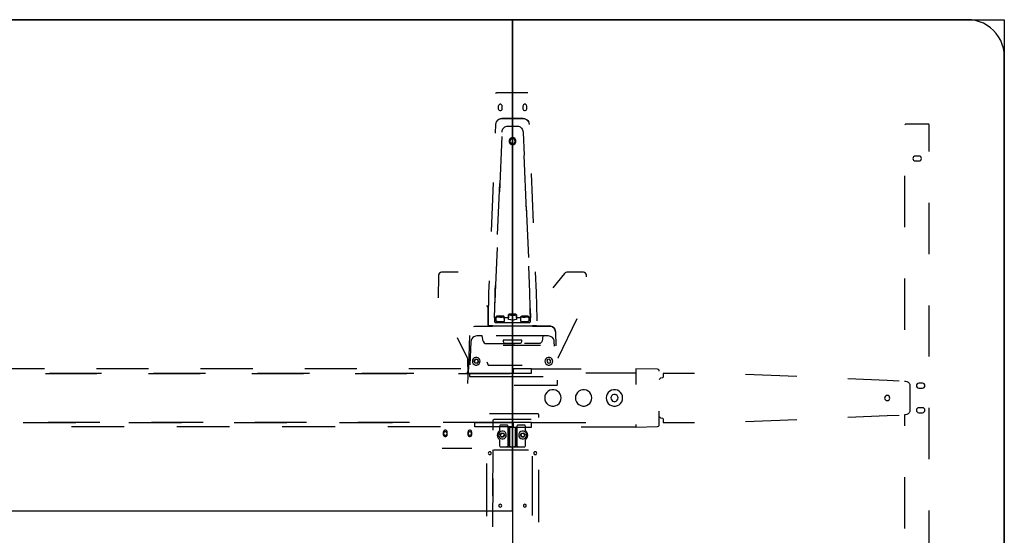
# Model space of a CAD drawing. Header units: metres. Extents: x 6.77 to 13.17, y -3.52 to -1.81.
# Tile 8 of 8: x 11.57 to 13.17, y -2.65 to -1.81. Entities that reach past the tile are written whole.
import ezdxf

# ---------------------------------------------------------------- set-up
doc = ezdxf.new("R2010")
doc.units = ezdxf.units.M
doc.header["$MEASUREMENT"] = 0

# ---------------------------------------------------------------- blocks, each defined once
blk = doc.blocks.new('5863c800-ed52-4f6c-920e-e734873ff803')
at = {"color": 252, "lineweight": 25, "true_color": 0x848484}
for p, q in [((12.393, -1.9297), (12.343, -1.9297)), ((12.3448, -1.9517), (12.3448, -1.9557)), ((12.3513, -1.9557), (12.3513, -1.9517)), ((12.3848, -1.9517), (12.3848, -1.9557)), ((12.3913, -1.9557), (12.3913, -1.9517)), ((12.3405, -1.9813), (12.3399, -1.9957)), ((12.3855, -1.9717), (12.3505, -1.9717)), ((12.3505, -1.9717), (12.3855, -1.9717)), ((13.044, -1.9807), (13.0079, -1.9807)), ((13.046, -2.0251), (13.046, -1.9827)), ((12.3506, -2.0009), (12.3467, -2.0912)), ((12.3906, -2.122), (12.3868, -2.0317)), ((13.0292, -2.0327), (13.0232, -2.0327)), ((13.0232, -2.0407), (13.0292, -2.0407)), ((12.4022, -2.1413), (12.3989, -2.0613)), ((13.0059, -2.0652), (13.0059, -2.1488)), ((12.3365, -2.0758), (12.3332, -2.1558)), ((12.3437, -2.1605), (12.3473, -2.0772)), ((13.046, -2.1923), (13.046, -2.1087)), ((12.3903, -2.1147), (12.3939, -2.1979)), ((12.3428, -2.1816), (12.3397, -2.2551)), ((12.2797, -2.2221), (12.2526, -2.2221)), ((12.3963, -2.2551), (12.3945, -2.2123)), ((12.407, -2.2548), (12.4055, -2.2213)), ((12.4525, -2.224), (12.4334, -2.2473)), ((12.4834, -2.2221), (12.4563, -2.2221)), ((12.2476, -2.227), (12.2468, -2.2639)), ((12.3298, -2.2358), (12.3291, -2.2548)), ((12.4885, -2.2294), (12.4884, -2.227)), ((13.0059, -2.2324), (13.0059, -2.316)), ((12.3291, -2.2548), (12.3281, -2.2985)), ((12.3397, -2.2551), (12.3394, -2.2719)), ((12.3972, -2.3027), (12.3963, -2.2551)), ((12.4079, -2.2985), (12.407, -2.2548)), ((12.3285, -2.279), (12.3261, -2.2761)), ((12.3281, -2.2985), (12.3285, -2.279)), ((12.3688, -2.2905), (12.3655, -2.2906)), ((12.3655, -2.2906), (12.3688, -2.2905)), ((12.3713, -2.2908), (12.3688, -2.2905)), ((12.3688, -2.2914), (12.3688, -2.2905)), ((12.3688, -2.2905), (12.3713, -2.2908)), ((12.3688, -2.2905), (12.3688, -2.2914)), ((13.046, -2.3594), (13.046, -2.2759)), ((12.3281, -2.2985), (12.3281, -2.3082)), ((12.3281, -2.3082), (12.3281, -2.2985)), ((12.3389, -2.2961), (12.3388, -2.3027)), ((12.3415, -2.2961), (12.3389, -2.2961)), ((12.3398, -2.3037), (12.3962, -2.3037)), ((12.3415, -2.3019), (12.3415, -2.2961)), ((12.3455, -2.2938), (12.3447, -2.2942)), ((12.3447, -2.2942), (12.3455, -2.2938)), ((12.3447, -2.2942), (12.3472, -2.2946)), ((12.3455, -2.2944), (12.3447, -2.2942)), ((12.3488, -2.2936), (12.3455, -2.2938)), ((12.3455, -2.2938), (12.3488, -2.2936)), ((12.3455, -2.2944), (12.3455, -2.2938)), ((12.3455, -2.2938), (12.3455, -2.2944)), ((12.3472, -2.2946), (12.3455, -2.2944)), ((12.3472, -2.2946), (12.3505, -2.2944)), ((12.3488, -2.2945), (12.3472, -2.2946)), ((12.3513, -2.294), (12.3488, -2.2936)), ((12.3488, -2.2936), (12.3513, -2.294)), ((12.3488, -2.2936), (12.3488, -2.2945)), ((12.3488, -2.2945), (12.3488, -2.2936)), ((12.3505, -2.2944), (12.3488, -2.2945)), ((12.3505, -2.2944), (12.3513, -2.294)), ((12.3513, -2.294), (12.3505, -2.2944)), ((12.3615, -2.2961), (12.3545, -2.2961)), ((12.3545, -2.2961), (12.3545, -2.3021)), ((12.3615, -2.2988), (12.3615, -2.2961)), ((12.3655, -2.2906), (12.3647, -2.2911)), ((12.3647, -2.2911), (12.3655, -2.2906)), ((12.3647, -2.2911), (12.3672, -2.2914)), ((12.3655, -2.2912), (12.3647, -2.2911)), ((12.3655, -2.2906), (12.3655, -2.2912)), ((12.3655, -2.2912), (12.3655, -2.2906)), ((12.3672, -2.2914), (12.3655, -2.2912)), ((12.3672, -2.2914), (12.3705, -2.2913)), ((12.3688, -2.2914), (12.3672, -2.2914)), ((12.3705, -2.2913), (12.3688, -2.2914)), ((12.3705, -2.2913), (12.3713, -2.2908)), ((12.3713, -2.2908), (12.3705, -2.2913)), ((12.3815, -2.2961), (12.3745, -2.2961)), ((12.3745, -2.2961), (12.3745, -2.299)), ((12.3815, -2.3021), (12.3815, -2.2961)), ((12.3872, -2.2936), (12.3847, -2.294)), ((12.3847, -2.294), (12.3872, -2.2936)), ((12.3847, -2.294), (12.3855, -2.2944)), ((12.3855, -2.2944), (12.3847, -2.294)), ((12.3855, -2.2944), (12.3888, -2.2946)), ((12.3872, -2.2945), (12.3855, -2.2944)), ((12.3905, -2.2938), (12.3872, -2.2936)), ((12.3872, -2.2936), (12.3872, -2.2945)), ((12.3872, -2.2936), (12.3905, -2.2938)), ((12.3872, -2.2945), (12.3872, -2.2936)), ((12.3888, -2.2946), (12.3872, -2.2945)), ((12.3888, -2.2946), (12.3913, -2.2942)), ((12.3905, -2.2944), (12.3888, -2.2946)), ((12.3913, -2.2942), (12.3905, -2.2938)), ((12.3905, -2.2944), (12.3905, -2.2938)), ((12.3905, -2.2938), (12.3913, -2.2942)), ((12.3905, -2.2938), (12.3905, -2.2944)), ((12.3913, -2.2942), (12.3905, -2.2944)), ((12.3971, -2.2961), (12.3945, -2.2961)), ((12.3945, -2.2961), (12.3945, -2.3019)), ((12.3972, -2.3027), (12.3971, -2.2961)), ((12.4079, -2.3014), (12.4079, -2.2985)), ((12.442, -2.3616), (12.4732, -2.2974)), ((12.308, -2.3097), (12.3353, -2.3097)), ((12.3291, -2.3092), (12.3352, -2.3092)), ((12.3353, -2.3092), (12.3291, -2.3092)), ((12.3353, -2.3092), (12.4007, -2.3092)), ((12.3353, -2.3097), (12.3353, -2.3092)), ((12.3353, -2.3097), (12.3353, -2.3092)), ((12.4007, -2.3097), (12.3353, -2.3097)), ((12.428, -2.3097), (12.3651, -2.3097)), ((12.4007, -2.3092), (12.4007, -2.3097)), ((12.4069, -2.3092), (12.4007, -2.3092)), ((12.4007, -2.3092), (12.4007, -2.3097)), ((12.4007, -2.3097), (12.428, -2.3097)), ((12.438, -2.3193), (12.4387, -2.3417)), ((12.2779, -2.3285), (12.294, -2.3616)), ((12.2978, -2.3251), (12.2962, -2.3764)), ((12.3001, -2.3353), (12.2987, -2.3726)), ((12.3185, -2.3257), (12.3101, -2.3257)), ((12.32, -2.334), (12.3185, -2.3257)), ((12.325, -2.3381), (12.3719, -2.3381)), ((12.4259, -2.3257), (12.3414, -2.3257)), ((12.353, -2.3326), (12.353, -2.3347)), ((12.383, -2.3326), (12.353, -2.3326)), ((12.383, -2.3326), (12.353, -2.3326)), ((12.353, -2.3326), (12.353, -2.3347)), ((12.356, -2.3377), (12.38, -2.3377)), ((12.356, -2.3377), (12.38, -2.3377)), ((12.4175, -2.3257), (12.3641, -2.3257)), ((12.383, -2.3347), (12.383, -2.3326)), ((12.383, -2.3347), (12.383, -2.3326)), ((12.411, -2.3381), (12.3875, -2.3381)), ((12.4175, -2.3257), (12.416, -2.334)), ((12.4174, -2.3262), (12.4175, -2.3257)), ((12.4259, -2.3257), (12.4175, -2.3257)), ((12.4362, -2.3422), (12.4359, -2.3353)), ((12.4136, -2.3415), (12.3525, -2.3415)), ((12.4136, -2.3415), (12.3525, -2.3415)), ((12.295, -2.3658), (12.2953, -2.3876)), ((12.3077, -2.3638), (12.3056, -2.3666)), ((12.3056, -2.3666), (12.3077, -2.3638)), ((12.3069, -2.3697), (12.3056, -2.3666)), ((12.3056, -2.3666), (12.3069, -2.3697)), ((12.3103, -2.3702), (12.3069, -2.3697)), ((12.3069, -2.3697), (12.3103, -2.3702)), ((12.3077, -2.3638), (12.3111, -2.3643)), ((12.3111, -2.3643), (12.3077, -2.3638)), ((12.3103, -2.3702), (12.3124, -2.3675)), ((12.3124, -2.3675), (12.3103, -2.3702)), ((12.3124, -2.3675), (12.3111, -2.3643)), ((12.3111, -2.3643), (12.3124, -2.3675)), ((12.326, -2.3678), (12.3284, -2.3734)), ((12.326, -2.3678), (12.3284, -2.3734)), ((12.4249, -2.3643), (12.4236, -2.3675)), ((12.4249, -2.3643), (12.4236, -2.3675)), ((12.4236, -2.3675), (12.4257, -2.3702)), ((12.4236, -2.3675), (12.4257, -2.3702)), ((12.4283, -2.3638), (12.4249, -2.3643)), ((12.4283, -2.3638), (12.4249, -2.3643)), ((12.4257, -2.3702), (12.4291, -2.3697)), ((12.4257, -2.3702), (12.4291, -2.3697)), ((12.4304, -2.3666), (12.4283, -2.3638)), ((12.4304, -2.3666), (12.4283, -2.3638)), ((12.4291, -2.3697), (12.4304, -2.3666)), ((12.4291, -2.3697), (12.4304, -2.3666)), ((12.4418, -2.362), (12.442, -2.3616)), ((11.522, -2.379), (11.6066, -2.379)), ((11.6913, -2.379), (11.7759, -2.379)), ((11.8606, -2.379), (11.9453, -2.379)), ((12.0299, -2.379), (12.1146, -2.379)), ((12.1993, -2.379), (12.2839, -2.379)), ((12.2962, -2.3764), (12.2951, -2.3912)), ((12.2953, -2.3876), (12.296, -2.3788)), ((12.3284, -2.3734), (12.3835, -2.3734)), ((12.3284, -2.3734), (12.3835, -2.3734)), ((12.3686, -2.379), (12.3686, -2.387)), ((12.3688, -2.3791), (12.3688, -2.3866)), ((12.3986, -2.3791), (12.3688, -2.3791)), ((12.3986, -2.3866), (12.3986, -2.3791)), ((12.3986, -2.3791), (12.4799, -2.3791)), ((12.3986, -2.3866), (12.3986, -2.3791)), ((12.5688, -2.3791), (12.5688, -2.3866)), ((12.5688, -2.3792), (12.5688, -2.4048)), ((12.6038, -2.3801), (12.5688, -2.3792)), ((11.608, -2.387), (11.692, -2.387)), ((11.6993, -2.387), (11.6146, -2.387)), ((11.776, -2.387), (11.86, -2.387)), ((11.8686, -2.387), (11.7839, -2.387)), ((11.9441, -2.387), (12.0281, -2.387)), ((12.0379, -2.387), (11.9533, -2.387)), ((12.1121, -2.387), (12.1961, -2.387)), ((12.2073, -2.387), (12.1226, -2.387)), ((12.2801, -2.387), (12.3641, -2.387)), ((12.3686, -2.387), (12.2919, -2.387)), ((12.2951, -2.3912), (12.2947, -2.4033)), ((12.2981, -2.3884), (12.298, -2.3916)), ((12.298, -2.3916), (12.3946, -2.3916)), ((12.3485, -2.3916), (12.418, -2.3916)), ((12.3688, -2.3866), (12.3986, -2.3866)), ((12.4414, -2.4047), (12.4411, -2.3976)), ((12.5688, -2.3866), (12.4875, -2.3866)), ((12.6088, -2.3946), (12.6068, -2.3965)), ((12.6118, -2.3941), (12.6088, -2.3946)), ((12.6128, -2.3931), (12.6118, -2.3941)), ((12.6133, -2.3871), (12.6128, -2.3931)), ((12.664, -2.3871), (12.6133, -2.3871)), ((12.8305, -2.392), (12.7472, -2.3886)), ((12.9772, -2.3983), (12.9137, -2.3956)), ((12.997, -2.3992), (12.9772, -2.3983)), ((13.0059, -2.3995), (13.0071, -2.3996)), ((12.3709, -2.4058), (12.4404, -2.4058)), ((13.0144, -2.405), (13.0144, -2.4487)), ((13.0349, -2.4028), (13.0289, -2.4028)), ((13.0289, -2.4108), (13.0349, -2.4108)), ((12.6068, -2.4702), (12.6068, -2.4485)), ((13.0349, -2.4427), (13.0289, -2.4427)), ((13.046, -2.5266), (13.046, -2.443)), ((11.5721, -2.4665), (11.6578, -2.4665)), ((11.6966, -2.4665), (11.6125, -2.4665)), ((11.7436, -2.4665), (11.8294, -2.4665)), ((11.8646, -2.4665), (11.7806, -2.4665)), ((11.9152, -2.4665), (12.0009, -2.4665)), ((12.0326, -2.4665), (11.9486, -2.4665)), ((12.0867, -2.4665), (12.1725, -2.4665)), ((12.2006, -2.4665), (12.1166, -2.4665)), ((12.3036, -2.4665), (12.2553, -2.4665)), ((12.3686, -2.4665), (12.2846, -2.4665)), ((12.3065, -2.4665), (12.3686, -2.4665)), ((12.3065, -2.474), (12.3065, -2.4665)), ((12.4086, -2.4525), (12.3304, -2.4525)), ((12.3358, -2.4638), (12.3358, -2.479)), ((12.3982, -2.4618), (12.3378, -2.4618)), ((12.3982, -2.4618), (12.3418, -2.4618)), ((12.3686, -2.4665), (12.3686, -2.474)), ((12.3986, -2.4667), (12.3688, -2.4667)), ((12.3688, -2.4667), (12.3688, -2.4742)), ((12.3986, -2.4742), (12.3986, -2.4667)), ((12.3986, -2.4667), (12.4875, -2.4667)), ((12.4106, -2.4584), (12.4106, -2.4544)), ((12.6068, -2.4572), (12.6088, -2.4591)), ((12.6088, -2.4591), (12.6118, -2.4596)), ((12.6118, -2.4596), (12.6128, -2.4606)), ((12.6128, -2.4606), (12.6133, -2.4666)), ((12.6133, -2.4666), (12.664, -2.4666)), ((12.7472, -2.4652), (12.8305, -2.4617)), ((12.9137, -2.4581), (12.9772, -2.4554)), ((12.9772, -2.4554), (12.997, -2.4545)), ((13.0071, -2.4541), (13.0059, -2.4542)), ((13.0059, -2.4542), (13.0059, -2.4724)), ((13.0289, -2.4507), (13.0349, -2.4507)), ((11.7361, -2.474), (11.6503, -2.474)), ((11.9076, -2.474), (11.8218, -2.474)), ((12.0792, -2.474), (11.9934, -2.474)), ((12.2507, -2.474), (12.1649, -2.474)), ((12.2554, -2.4825), (12.2554, -2.4865)), ((12.2554, -2.4825), (12.2554, -2.4865)), ((12.2619, -2.4865), (12.2619, -2.4825)), ((12.2619, -2.4865), (12.2619, -2.4825)), ((12.2954, -2.4825), (12.2954, -2.4865)), ((12.2954, -2.4825), (12.2954, -2.4865)), ((12.3019, -2.4865), (12.3019, -2.4825)), ((12.3019, -2.4865), (12.3019, -2.4825)), ((12.3686, -2.474), (12.3065, -2.474)), ((12.347, -2.4729), (12.347, -2.4793)), ((12.347, -2.4729), (12.347, -2.4793)), ((12.3588, -2.4709), (12.349, -2.4709)), ((12.3588, -2.4709), (12.349, -2.4709)), ((12.3608, -2.4748), (12.3608, -2.4729)), ((12.3608, -2.5045), (12.3608, -2.4729)), ((12.3608, -2.4748), (12.3608, -2.5045)), ((12.3632, -2.4748), (12.3608, -2.4748)), ((12.3752, -2.4748), (12.3608, -2.4748)), ((12.3632, -2.4748), (12.3632, -2.5045)), ((12.3728, -2.4748), (12.3632, -2.4748)), ((12.3632, -2.5045), (12.3632, -2.4748)), ((12.3688, -2.4742), (12.3986, -2.4742)), ((12.3728, -2.5045), (12.3728, -2.4748)), ((12.3728, -2.4748), (12.3728, -2.5045)), ((12.3752, -2.4748), (12.3728, -2.4748)), ((12.3752, -2.4729), (12.3752, -2.4748)), ((12.3752, -2.4729), (12.3752, -2.5045)), ((12.3752, -2.5045), (12.3752, -2.4748)), ((12.387, -2.4709), (12.3772, -2.4709)), ((12.387, -2.4709), (12.3772, -2.4709)), ((12.389, -2.4793), (12.389, -2.4729)), ((12.389, -2.4793), (12.389, -2.4729)), ((12.5688, -2.4742), (12.4799, -2.4742)), ((12.5688, -2.4702), (12.5688, -2.4742)), ((12.5688, -2.4742), (12.6038, -2.4732)), ((12.347, -2.4953), (12.347, -2.5045)), ((12.347, -2.4953), (12.347, -2.5045)), ((12.3502, -2.4839), (12.3481, -2.4867)), ((12.3481, -2.4867), (12.3502, -2.4839)), ((12.3481, -2.4867), (12.3494, -2.4899)), ((12.3494, -2.4899), (12.3481, -2.4867)), ((12.3494, -2.4899), (12.3528, -2.4903)), ((12.3528, -2.4903), (12.3494, -2.4899)), ((12.3536, -2.4844), (12.3502, -2.4839)), ((12.3502, -2.4839), (12.3536, -2.4844)), ((12.3528, -2.4903), (12.3549, -2.4876)), ((12.3549, -2.4876), (12.3528, -2.4903)), ((12.3549, -2.4876), (12.3536, -2.4844)), ((12.3536, -2.4844), (12.3549, -2.4876)), ((12.3824, -2.4844), (12.3811, -2.4876)), ((12.3811, -2.4876), (12.3824, -2.4844)), ((12.3811, -2.4876), (12.3832, -2.4903)), ((12.3832, -2.4903), (12.3811, -2.4876)), ((12.3824, -2.4844), (12.3858, -2.4839)), ((12.3858, -2.4839), (12.3824, -2.4844)), ((12.3866, -2.4899), (12.3832, -2.4903)), ((12.3832, -2.4903), (12.3866, -2.4899)), ((12.3858, -2.4839), (12.3879, -2.4867)), ((12.3879, -2.4867), (12.3858, -2.4839)), ((12.3879, -2.4867), (12.3866, -2.4899)), ((12.3866, -2.4899), (12.3879, -2.4867)), ((12.389, -2.5045), (12.389, -2.4953)), ((12.389, -2.5045), (12.389, -2.4953)), ((12.2536, -2.5085), (12.3019, -2.5085)), ((12.3357, -2.511), (12.3356, -2.5861)), ((12.3378, -2.511), (12.3942, -2.511)), ((12.349, -2.5065), (12.3588, -2.5065)), ((12.349, -2.5065), (12.368, -2.5065)), ((12.3588, -2.5065), (12.3652, -2.5065)), ((12.3652, -2.5065), (12.368, -2.5065)), ((12.368, -2.5065), (12.3708, -2.5065)), ((12.368, -2.5065), (12.387, -2.5065)), ((12.3708, -2.5065), (12.3772, -2.5065)), ((12.3772, -2.5065), (12.387, -2.5065)), ((12.4004, -2.5968), (12.4003, -2.5216)), ((12.3254, -2.5337), (12.3254, -2.619)), ((12.4004, -2.6181), (12.4003, -2.5394)), ((12.4106, -2.629), (12.4106, -2.5437)), ((12.3357, -2.5577), (12.3356, -2.6365)), ((13.0059, -2.556), (13.0059, -2.6396)), ((13.046, -2.6938), (13.046, -2.6102))]:
    blk.add_line(p, q, dxfattribs=at)
at = {"color": 18, "lineweight": 25, "true_color": 0x000000}
for points in [[(6.768, -1.8107), (13.168, -1.8107), (13.168, -3.5227), (6.768, -3.5227)], [(10.768, -2.6107), (12.368, -2.6107), (12.368, -1.8107), (10.768, -1.8107)]]:
    blk.add_lwpolyline(points, close=True, dxfattribs=at)
blk.add_lwpolyline([(13.168, -3.4626), (13.168, -1.8707), (13.1676, -1.864), (13.1665, -1.8573), (13.1646, -1.8509), (13.1621, -1.8447), (13.1588, -1.8388), (13.1549, -1.8333), (13.1504, -1.8283), (13.1454, -1.8238), (13.1399, -1.8199), (13.134, -1.8166), (13.1278, -1.8141), (13.1214, -1.8122), (13.1147, -1.8111), (13.108, -1.8107), (12.368, -1.8107), (12.368, -3.5226)], dxfattribs=at)
at = {"color": 252, "lineweight": 25, "true_color": 0x848484}
for points in [[(12.343, -1.9297), (12.342, -1.9298), (12.341, -1.9304), (12.3404, -1.9312)], [(12.3513, -1.9517), (12.3509, -1.9503), (12.35, -1.9491), (12.3487, -1.9485), (12.3473, -1.9485), (12.346, -1.9491), (12.3451, -1.9503), (12.3448, -1.9517)], [(12.3913, -1.9517), (12.3909, -1.9503), (12.39, -1.9491), (12.3887, -1.9485), (12.3873, -1.9485), (12.386, -1.9491), (12.3851, -1.9503), (12.3848, -1.9517)], [(12.3448, -1.9557), (12.3451, -1.9571), (12.346, -1.9582), (12.3473, -1.9588), (12.3487, -1.9588), (12.35, -1.9582), (12.3509, -1.9571), (12.3513, -1.9557)], [(12.3848, -1.9557), (12.3851, -1.9571), (12.386, -1.9582), (12.3873, -1.9588), (12.3887, -1.9588), (12.39, -1.9582), (12.3909, -1.9571), (12.3913, -1.9557)], [(12.3505, -1.9717), (12.348, -1.972), (12.3456, -1.973), (12.3436, -1.9745), (12.342, -1.9765), (12.3409, -1.9788), (12.3405, -1.9813)], [(12.3437, -1.9744), (12.3457, -1.9729), (12.348, -1.972), (12.3505, -1.9717)], [(12.3509, -1.994), (12.3512, -1.9914), (12.3517, -1.99), (12.3524, -1.9886), (12.3533, -1.9873), (12.3545, -1.9862), (12.3557, -1.9853), (12.3571, -1.9847), (12.3585, -1.9842), (12.3599, -1.984), (12.3708, -1.9839), (12.3762, -1.984), (12.3777, -1.9842), (12.3791, -1.9847), (12.3804, -1.9854), (12.3817, -1.9864), (12.3828, -1.9875), (12.3837, -1.9888), (12.3844, -1.9901), (12.3848, -1.9915), (12.3852, -1.9943), (12.3867, -2.0315)], [(12.3955, -1.9813), (12.3951, -1.9788), (12.394, -1.9765), (12.3924, -1.9745), (12.3904, -1.973), (12.388, -1.972), (12.3855, -1.9717)], [(12.3855, -1.9717), (12.3881, -1.9721), (12.3906, -1.9731), (12.3927, -1.9747), (12.3943, -1.9769)], [(13.0079, -1.9807), (13.007, -1.981), (13.0062, -1.9817)], [(13.046, -1.9827), (13.0457, -1.9817), (13.045, -1.981), (13.044, -1.9807)], [(12.368, -2.003), (12.3661, -2.0033), (12.3643, -2.0043), (12.3631, -2.0058), (12.3624, -2.0077), (12.3624, -2.0096), (12.3631, -2.0115), (12.3643, -2.013), (12.3661, -2.014), (12.368, -2.0143)], [(12.368, -2.003), (12.3661, -2.0033), (12.3643, -2.0043), (12.3631, -2.0058), (12.3624, -2.0077), (12.3624, -2.0096), (12.3631, -2.0115), (12.3643, -2.013), (12.3661, -2.014), (12.368, -2.0143)], [(12.3722, -2.0087), (12.3719, -2.0071), (12.371, -2.0057), (12.3696, -2.0048), (12.368, -2.0045), (12.3664, -2.0048), (12.365, -2.0057), (12.3641, -2.0071), (12.3638, -2.0087)], [(12.3638, -2.0087), (12.3641, -2.0103), (12.365, -2.0116), (12.3664, -2.0126), (12.368, -2.0129), (12.3696, -2.0126), (12.371, -2.0116), (12.3719, -2.0103), (12.3722, -2.0087)], [(12.368, -2.0143), (12.3699, -2.014), (12.3717, -2.013), (12.3729, -2.0115), (12.3736, -2.0096), (12.3736, -2.0077), (12.3729, -2.0058), (12.3717, -2.0043), (12.3699, -2.0033), (12.368, -2.003)], [(12.368, -2.0143), (12.3699, -2.014), (12.3717, -2.013), (12.3729, -2.0115), (12.3736, -2.0096), (12.3736, -2.0077), (12.3729, -2.0058), (12.3717, -2.0043), (12.3699, -2.0033), (12.368, -2.003)], [(13.0232, -2.0327), (13.0217, -2.0331), (13.0204, -2.0339), (13.0195, -2.0352), (13.0192, -2.0367), (13.0195, -2.0383), (13.0204, -2.0396), (13.0217, -2.0404), (13.0232, -2.0407)], [(13.0292, -2.0407), (13.0307, -2.0404), (13.032, -2.0396), (13.0329, -2.0383), (13.0332, -2.0367), (13.0329, -2.0352), (13.032, -2.0339), (13.0307, -2.0331), (13.0292, -2.0327)], [(12.2526, -2.2221), (12.2507, -2.2225), (12.2491, -2.2236), (12.248, -2.2252), (12.2476, -2.227)], [(12.4563, -2.2221), (12.4549, -2.2224), (12.4536, -2.223), (12.4525, -2.224)], [(12.4884, -2.227), (12.488, -2.2252), (12.4869, -2.2236), (12.4853, -2.2225), (12.4834, -2.2221)], [(12.3545, -2.2961), (12.3545, -2.2948), (12.3537, -2.2938), (12.3521, -2.2935), (12.3499, -2.2933), (12.3474, -2.2932), (12.3451, -2.2933), (12.3431, -2.2935), (12.3419, -2.2937), (12.3415, -2.2961), (12.3402, -2.2961), (12.3389, -2.2961), (12.3396, -2.2622), (12.3399, -2.2514), (12.3402, -2.2437)], [(12.3968, -2.2812), (12.3971, -2.2961), (12.3946, -2.2961), (12.3945, -2.2946), (12.3936, -2.2936), (12.3919, -2.2934), (12.3897, -2.2932), (12.3873, -2.2933), (12.385, -2.2934), (12.383, -2.2936), (12.3818, -2.2939), (12.3815, -2.296), (12.3746, -2.2961), (12.3745, -2.2912), (12.3732, -2.2905), (12.3714, -2.2903), (12.3691, -2.2901), (12.3667, -2.2901), (12.3644, -2.2902), (12.3627, -2.2904), (12.3617, -2.2907), (12.3615, -2.2961), (12.3545, -2.2961)], [(12.3388, -2.3027), (12.3393, -2.3036)], [(12.3545, -2.3021), (12.3513, -2.3028), (12.348, -2.3029), (12.3447, -2.3027), (12.3415, -2.3019)], [(12.3745, -2.299), (12.3713, -2.2996), (12.368, -2.2998), (12.3647, -2.2995), (12.3615, -2.2988)], [(12.3945, -2.3019), (12.3913, -2.3027), (12.388, -2.3029), (12.3847, -2.3028), (12.3815, -2.3021)], [(12.3962, -2.3037), (12.3971, -2.3032)], [(12.3049, -2.3102), (12.3064, -2.3098), (12.308, -2.3097)], [(12.3281, -2.3082), (12.3291, -2.3092)], [(12.3291, -2.3092), (12.3281, -2.3082)], [(12.428, -2.3097), (12.4305, -2.31), (12.4329, -2.311), (12.435, -2.3125), (12.4366, -2.3145), (12.4376, -2.3168), (12.438, -2.3193)], [(12.438, -2.3193), (12.4376, -2.3168), (12.4366, -2.3145), (12.435, -2.3125), (12.4329, -2.311), (12.4305, -2.31), (12.428, -2.3097)], [(12.3101, -2.3257), (12.3076, -2.326), (12.3052, -2.327), (12.3032, -2.3285), (12.3016, -2.3305), (12.3005, -2.3328), (12.3001, -2.3353)], [(12.32, -2.334), (12.3206, -2.3356), (12.3218, -2.3369), (12.3233, -2.3378), (12.325, -2.3381)], [(12.353, -2.3347), (12.3532, -2.3359), (12.3539, -2.3369), (12.3549, -2.3375), (12.356, -2.3377)], [(12.353, -2.3347), (12.3532, -2.3359), (12.3539, -2.3369), (12.3549, -2.3375), (12.356, -2.3377)], [(12.38, -2.3377), (12.3811, -2.3375), (12.3821, -2.3369), (12.3828, -2.3359), (12.383, -2.3347)], [(12.38, -2.3377), (12.3811, -2.3375), (12.3821, -2.3369), (12.3828, -2.3359), (12.383, -2.3347)], [(12.416, -2.334), (12.4154, -2.3356), (12.4142, -2.3369), (12.4127, -2.3378), (12.411, -2.3381)], [(12.4359, -2.3353), (12.4355, -2.3328), (12.4344, -2.3305), (12.4328, -2.3285), (12.4308, -2.327), (12.4284, -2.326), (12.4259, -2.3257)], [(12.4359, -2.3353), (12.4355, -2.3328), (12.4344, -2.3305), (12.4328, -2.3285), (12.4308, -2.327), (12.4284, -2.326), (12.4259, -2.3257)], [(12.294, -2.3616), (12.2947, -2.3636), (12.295, -2.3658)], [(12.3154, -2.367), (12.315, -2.3648), (12.3139, -2.3629), (12.3122, -2.3615), (12.3101, -2.3607), (12.3079, -2.3607), (12.3058, -2.3615), (12.3041, -2.3629), (12.303, -2.3648), (12.3027, -2.367)], [(12.3154, -2.367), (12.315, -2.3648), (12.3139, -2.3629), (12.3122, -2.3615), (12.3101, -2.3607), (12.3079, -2.3607), (12.3058, -2.3615), (12.3041, -2.3629), (12.303, -2.3648), (12.3027, -2.367)], [(12.3027, -2.367), (12.303, -2.3692), (12.3041, -2.3711), (12.3058, -2.3725), (12.3079, -2.3733), (12.3101, -2.3733), (12.3122, -2.3725), (12.3139, -2.3711), (12.315, -2.3692), (12.3154, -2.367)], [(12.3027, -2.367), (12.303, -2.3692), (12.3041, -2.3711), (12.3058, -2.3725), (12.3079, -2.3733), (12.3101, -2.3733), (12.3122, -2.3725), (12.3139, -2.3711), (12.315, -2.3692), (12.3154, -2.367)], [(12.4333, -2.367), (12.433, -2.3648), (12.4319, -2.3629), (12.4302, -2.3615), (12.4281, -2.3607), (12.4259, -2.3607), (12.4238, -2.3615), (12.4221, -2.3629), (12.421, -2.3648), (12.4206, -2.367)], [(12.4333, -2.367), (12.433, -2.3648), (12.4319, -2.3629), (12.4302, -2.3615), (12.4281, -2.3607), (12.4259, -2.3607), (12.4238, -2.3615), (12.4221, -2.3629), (12.421, -2.3648), (12.4206, -2.367)], [(12.4206, -2.367), (12.421, -2.3692), (12.4221, -2.3711), (12.4238, -2.3725), (12.4259, -2.3733), (12.4281, -2.3733), (12.4302, -2.3725), (12.4319, -2.3711), (12.433, -2.3692), (12.4333, -2.367)], [(12.4206, -2.367), (12.421, -2.3692), (12.4221, -2.3711), (12.4238, -2.3725), (12.4259, -2.3733), (12.4281, -2.3733), (12.4302, -2.3725), (12.4319, -2.3711), (12.433, -2.3692), (12.4333, -2.367)], [(12.6068, -2.3831), (12.6064, -2.3816), (12.6053, -2.3805), (12.6038, -2.3801)], [(13.0071, -2.3996), (13.0095, -2.4), (13.0116, -2.4012), (13.0133, -2.4029), (13.0144, -2.405)], [(12.447, -2.4267), (12.4466, -2.4235), (12.4455, -2.4204), (12.4437, -2.4178), (12.4413, -2.4156), (12.4384, -2.4141), (12.4353, -2.4134), (12.432, -2.4134), (12.4289, -2.4141), (12.426, -2.4156), (12.4236, -2.4178), (12.4218, -2.4204), (12.4207, -2.4235), (12.4203, -2.4267)], [(12.4404, -2.4058), (12.4413, -2.4052)], [(12.497, -2.4267), (12.4967, -2.4235), (12.4955, -2.4205), (12.4937, -2.4178), (12.4913, -2.4157), (12.4884, -2.4142), (12.4853, -2.4134), (12.4821, -2.4134), (12.479, -2.4142), (12.4761, -2.4157), (12.4737, -2.4178), (12.4719, -2.4205), (12.4707, -2.4235), (12.4704, -2.4267)], [(12.497, -2.4267), (12.4967, -2.4235), (12.4955, -2.4205), (12.4937, -2.4178), (12.4913, -2.4157), (12.4884, -2.4142), (12.4853, -2.4134), (12.4821, -2.4134), (12.479, -2.4142), (12.4761, -2.4157), (12.4737, -2.4178), (12.4719, -2.4205), (12.4707, -2.4235), (12.4704, -2.4267)], [(12.5471, -2.4267), (12.5467, -2.4235), (12.5456, -2.4204), (12.5438, -2.4178), (12.5414, -2.4156), (12.5385, -2.4141), (12.5354, -2.4134), (12.5321, -2.4134), (12.529, -2.4141), (12.5261, -2.4156), (12.5237, -2.4178), (12.5219, -2.4204), (12.5208, -2.4235), (12.5204, -2.4267)], [(12.5471, -2.4267), (12.5467, -2.4235), (12.5456, -2.4204), (12.5438, -2.4178), (12.5414, -2.4156), (12.5385, -2.4141), (12.5354, -2.4134), (12.5321, -2.4134), (12.529, -2.4141), (12.5261, -2.4156), (12.5237, -2.4178), (12.5219, -2.4204), (12.5208, -2.4235), (12.5204, -2.4267)], [(13.0289, -2.4028), (13.0274, -2.4031), (13.0261, -2.404), (13.0253, -2.4053), (13.0249, -2.4068), (13.0253, -2.4083), (13.0261, -2.4096), (13.0274, -2.4105), (13.0289, -2.4108)], [(13.0349, -2.4108), (13.0365, -2.4105), (13.0378, -2.4096), (13.0386, -2.4083), (13.0389, -2.4068), (13.0386, -2.4053), (13.0378, -2.404), (13.0365, -2.4031), (13.0349, -2.4028)], [(12.4203, -2.4267), (12.4207, -2.4299), (12.4218, -2.4329), (12.4236, -2.4355), (12.426, -2.4377), (12.4289, -2.4392), (12.432, -2.4399), (12.4353, -2.4399), (12.4384, -2.4392), (12.4413, -2.4377), (12.4437, -2.4355), (12.4455, -2.4329), (12.4466, -2.4299), (12.447, -2.4267)], [(12.4704, -2.4267), (12.4707, -2.4299), (12.4719, -2.4329), (12.4737, -2.4355), (12.4761, -2.4376), (12.479, -2.4391), (12.4821, -2.4399), (12.4853, -2.4399), (12.4884, -2.4391), (12.4913, -2.4376), (12.4937, -2.4355), (12.4955, -2.4329), (12.4967, -2.4299), (12.497, -2.4267)], [(12.4704, -2.4267), (12.4707, -2.4299), (12.4719, -2.4329), (12.4737, -2.4355), (12.4761, -2.4376), (12.479, -2.4391), (12.4821, -2.4399), (12.4853, -2.4399), (12.4884, -2.4391), (12.4913, -2.4376), (12.4937, -2.4355), (12.4955, -2.4329), (12.4967, -2.4299), (12.497, -2.4267)], [(12.5204, -2.4267), (12.5208, -2.4299), (12.5219, -2.4329), (12.5237, -2.4355), (12.5261, -2.4377), (12.529, -2.4392), (12.5321, -2.4399), (12.5354, -2.4399), (12.5385, -2.4392), (12.5414, -2.4377), (12.5438, -2.4355), (12.5456, -2.4329), (12.5467, -2.4299), (12.5471, -2.4267)], [(12.5204, -2.4267), (12.5208, -2.4299), (12.5219, -2.4329), (12.5237, -2.4355), (12.5261, -2.4377), (12.529, -2.4392), (12.5321, -2.4399), (12.5354, -2.4399), (12.5385, -2.4392), (12.5414, -2.4377), (12.5438, -2.4355), (12.5456, -2.4329), (12.5467, -2.4299), (12.5471, -2.4267)], [(12.5396, -2.4267), (12.5392, -2.4247), (12.5382, -2.4229), (12.5367, -2.4216), (12.5348, -2.4209), (12.5327, -2.4209), (12.5308, -2.4216), (12.5293, -2.4229), (12.5283, -2.4247), (12.5279, -2.4267)], [(12.5279, -2.4267), (12.5283, -2.4287), (12.5293, -2.4304), (12.5308, -2.4317), (12.5327, -2.4324), (12.5348, -2.4324), (12.5367, -2.4317), (12.5382, -2.4304), (12.5392, -2.4287), (12.5396, -2.4267)], [(12.9818, -2.4269), (12.9815, -2.4252), (12.9805, -2.4239), (12.9792, -2.423), (12.9776, -2.4226), (12.9759, -2.423), (12.9746, -2.4239), (12.9736, -2.4252), (12.9733, -2.4269)], [(12.9733, -2.4269), (12.9736, -2.4285), (12.9746, -2.4298), (12.9759, -2.4308), (12.9776, -2.4311), (12.9792, -2.4308), (12.9805, -2.4298), (12.9815, -2.4285), (12.9818, -2.4269)], [(13.0144, -2.4487), (13.0133, -2.4508), (13.0116, -2.4525), (13.0095, -2.4537), (13.0071, -2.4541)], [(13.0289, -2.4427), (13.0274, -2.443), (13.0261, -2.4439), (13.0253, -2.4452), (13.0249, -2.4467), (13.0253, -2.4482), (13.0261, -2.4495), (13.0274, -2.4504), (13.0289, -2.4507)], [(13.0349, -2.4507), (13.0365, -2.4504), (13.0378, -2.4495), (13.0386, -2.4482), (13.0389, -2.4467), (13.0386, -2.4452), (13.0378, -2.4439), (13.0365, -2.443), (13.0349, -2.4427)], [(12.3378, -2.4618), (12.3368, -2.4621), (12.3361, -2.4628), (12.3358, -2.4638)], [(12.4106, -2.4544), (12.4103, -2.4534), (12.4095, -2.4527), (12.4086, -2.4525)], [(12.2619, -2.4825), (12.2615, -2.4811), (12.2606, -2.48), (12.2593, -2.4794), (12.2579, -2.4794), (12.2566, -2.48), (12.2557, -2.4811), (12.2554, -2.4825)], [(12.2619, -2.4825), (12.2615, -2.4811), (12.2606, -2.48), (12.2593, -2.4794), (12.2579, -2.4794), (12.2566, -2.48), (12.2557, -2.4811), (12.2554, -2.4825)], [(12.2615, -2.4845), (12.2613, -2.4833), (12.2604, -2.4822), (12.2593, -2.4817), (12.2579, -2.4817), (12.2568, -2.4822), (12.256, -2.4833), (12.2557, -2.4845)], [(12.3019, -2.4825), (12.3015, -2.4811), (12.3006, -2.48), (12.2993, -2.4794), (12.2979, -2.4794), (12.2966, -2.48), (12.2957, -2.4811), (12.2954, -2.4825)], [(12.3019, -2.4825), (12.3015, -2.4811), (12.3006, -2.48), (12.2993, -2.4794), (12.2979, -2.4794), (12.2966, -2.48), (12.2957, -2.4811), (12.2954, -2.4825)], [(12.3015, -2.4845), (12.3013, -2.4833), (12.3004, -2.4822), (12.2993, -2.4817), (12.2979, -2.4817), (12.2968, -2.4822), (12.296, -2.4833), (12.2957, -2.4845)], [(12.3462, -2.4809), (12.3446, -2.4827), (12.3435, -2.4849), (12.3432, -2.4873), (12.3435, -2.4898), (12.3446, -2.492), (12.3462, -2.4938)], [(12.3462, -2.4809), (12.3446, -2.4827), (12.3435, -2.4849), (12.3432, -2.4873), (12.3435, -2.4898), (12.3446, -2.492), (12.3462, -2.4938)], [(12.3579, -2.4871), (12.3575, -2.4849), (12.3564, -2.483), (12.3547, -2.4816), (12.3526, -2.4809), (12.3504, -2.4809), (12.3483, -2.4816), (12.3466, -2.483), (12.3455, -2.4849), (12.3452, -2.4871)], [(12.3579, -2.4871), (12.3575, -2.4849), (12.3564, -2.483), (12.3547, -2.4816), (12.3526, -2.4809), (12.3504, -2.4809), (12.3483, -2.4816), (12.3466, -2.483), (12.3455, -2.4849), (12.3452, -2.4871)], [(12.347, -2.4793), (12.3462, -2.4809)], [(12.347, -2.4793), (12.3462, -2.4809)], [(12.349, -2.4709), (12.348, -2.4712), (12.3473, -2.4719), (12.347, -2.4729)], [(12.349, -2.4709), (12.348, -2.4712), (12.3473, -2.4719), (12.347, -2.4729)], [(12.3608, -2.4729), (12.3605, -2.4719), (12.3598, -2.4712), (12.3588, -2.4709)], [(12.3608, -2.4729), (12.3605, -2.4719), (12.3598, -2.4712), (12.3588, -2.4709)], [(12.3772, -2.4709), (12.3762, -2.4712), (12.3755, -2.4719), (12.3752, -2.4729)], [(12.3772, -2.4709), (12.3762, -2.4712), (12.3755, -2.4719), (12.3752, -2.4729)], [(12.3908, -2.4871), (12.3905, -2.4849), (12.3894, -2.483), (12.3877, -2.4816), (12.3856, -2.4809), (12.3834, -2.4809), (12.3813, -2.4816), (12.3796, -2.483), (12.3785, -2.4849), (12.3781, -2.4871)], [(12.3908, -2.4871), (12.3905, -2.4849), (12.3894, -2.483), (12.3877, -2.4816), (12.3856, -2.4809), (12.3834, -2.4809), (12.3813, -2.4816), (12.3796, -2.483), (12.3785, -2.4849), (12.3781, -2.4871)], [(12.389, -2.4729), (12.3887, -2.4719), (12.388, -2.4712), (12.387, -2.4709)], [(12.389, -2.4729), (12.3887, -2.4719), (12.388, -2.4712), (12.387, -2.4709)], [(12.3898, -2.4809), (12.389, -2.4793)], [(12.3898, -2.4809), (12.389, -2.4793)], [(12.3898, -2.4938), (12.3914, -2.492), (12.3925, -2.4898), (12.3928, -2.4873), (12.3925, -2.4849), (12.3914, -2.4827), (12.3898, -2.4809)], [(12.3898, -2.4938), (12.3914, -2.492), (12.3925, -2.4898), (12.3928, -2.4873), (12.3925, -2.4849), (12.3914, -2.4827), (12.3898, -2.4809)], [(12.6038, -2.4732), (12.6053, -2.4728), (12.6064, -2.4717), (12.6068, -2.4702)], [(12.2554, -2.4865), (12.2557, -2.488), (12.2566, -2.4891), (12.2579, -2.4897), (12.2593, -2.4897), (12.2606, -2.4891), (12.2615, -2.488), (12.2619, -2.4865)], [(12.2554, -2.4865), (12.2557, -2.488), (12.2566, -2.4891), (12.2579, -2.4897), (12.2593, -2.4897), (12.2606, -2.4891), (12.2615, -2.488), (12.2619, -2.4865)], [(12.2557, -2.4845), (12.256, -2.4858), (12.2568, -2.4868), (12.2579, -2.4874), (12.2593, -2.4874), (12.2604, -2.4868), (12.2613, -2.4858), (12.2615, -2.4845)], [(12.2954, -2.4865), (12.2957, -2.488), (12.2966, -2.4891), (12.2979, -2.4897), (12.2993, -2.4897), (12.3006, -2.4891), (12.3015, -2.488), (12.3019, -2.4865)], [(12.2954, -2.4865), (12.2957, -2.488), (12.2966, -2.4891), (12.2979, -2.4897), (12.2993, -2.4897), (12.3006, -2.4891), (12.3015, -2.488), (12.3019, -2.4865)], [(12.2957, -2.4845), (12.296, -2.4858), (12.2968, -2.4868), (12.2979, -2.4874), (12.2993, -2.4874), (12.3004, -2.4868), (12.3013, -2.4858), (12.3015, -2.4845)], [(12.3452, -2.4871), (12.3455, -2.4893), (12.3466, -2.4912), (12.3483, -2.4926), (12.3504, -2.4934), (12.3526, -2.4934), (12.3547, -2.4926), (12.3564, -2.4912), (12.3575, -2.4893), (12.3579, -2.4871)], [(12.3452, -2.4871), (12.3455, -2.4893), (12.3466, -2.4912), (12.3483, -2.4926), (12.3504, -2.4934), (12.3526, -2.4934), (12.3547, -2.4926), (12.3564, -2.4912), (12.3575, -2.4893), (12.3579, -2.4871)], [(12.3462, -2.4938), (12.347, -2.4953)], [(12.3462, -2.4938), (12.347, -2.4953)], [(12.3781, -2.4871), (12.3785, -2.4893), (12.3796, -2.4912), (12.3813, -2.4926), (12.3834, -2.4934), (12.3856, -2.4934), (12.3877, -2.4926), (12.3894, -2.4912), (12.3905, -2.4893), (12.3908, -2.4871)], [(12.3781, -2.4871), (12.3785, -2.4893), (12.3796, -2.4912), (12.3813, -2.4926), (12.3834, -2.4934), (12.3856, -2.4934), (12.3877, -2.4926), (12.3894, -2.4912), (12.3905, -2.4893), (12.3908, -2.4871)], [(12.389, -2.4953), (12.3898, -2.4938)], [(12.389, -2.4953), (12.3898, -2.4938)], [(12.3334, -2.5167), (12.3331, -2.5155), (12.3322, -2.5146), (12.331, -2.5143), (12.3298, -2.5146), (12.3289, -2.5155), (12.3286, -2.5167)], [(12.347, -2.5045), (12.3473, -2.5055), (12.348, -2.5063), (12.349, -2.5065)], [(12.347, -2.5045), (12.3473, -2.5055), (12.348, -2.5063), (12.349, -2.5065)], [(12.3608, -2.5045), (12.3605, -2.5055), (12.3598, -2.5063), (12.3588, -2.5065)], [(12.3588, -2.5065), (12.3598, -2.5063), (12.3605, -2.5055), (12.3608, -2.5045)], [(12.3652, -2.5065), (12.3642, -2.5063), (12.3635, -2.5055), (12.3632, -2.5045)], [(12.3632, -2.5045), (12.3635, -2.5055), (12.3642, -2.5063), (12.3652, -2.5065)], [(12.3728, -2.5045), (12.3725, -2.5055), (12.3718, -2.5063), (12.3708, -2.5065)], [(12.3708, -2.5065), (12.3718, -2.5063), (12.3725, -2.5055), (12.3728, -2.5045)], [(12.3772, -2.5065), (12.3762, -2.5063), (12.3755, -2.5055), (12.3752, -2.5045)], [(12.3752, -2.5045), (12.3755, -2.5055), (12.3762, -2.5063), (12.3772, -2.5065)], [(12.387, -2.5065), (12.388, -2.5063), (12.3887, -2.5055), (12.389, -2.5045)], [(12.387, -2.5065), (12.388, -2.5063), (12.3887, -2.5055), (12.389, -2.5045)], [(12.4074, -2.5167), (12.4071, -2.5155), (12.4062, -2.5146), (12.405, -2.5143), (12.4038, -2.5146), (12.4029, -2.5155), (12.4026, -2.5167)], [(12.3286, -2.5167), (12.3289, -2.5178), (12.3298, -2.5187), (12.331, -2.519), (12.3322, -2.5187), (12.3331, -2.5178), (12.3334, -2.5167)], [(12.4026, -2.5167), (12.4029, -2.5178), (12.4038, -2.5187), (12.405, -2.519), (12.4062, -2.5187), (12.4071, -2.5178), (12.4074, -2.5167)], [(12.3504, -2.6022), (12.3501, -2.601), (12.3492, -2.6001), (12.348, -2.5998), (12.3468, -2.6001), (12.3459, -2.601), (12.3456, -2.6022)], [(12.3456, -2.6022), (12.3459, -2.6034), (12.3468, -2.6042), (12.348, -2.6045), (12.3492, -2.6042), (12.3501, -2.6034), (12.3504, -2.6022)], [(12.3904, -2.6022), (12.3901, -2.601), (12.3892, -2.6001), (12.388, -2.5998), (12.3868, -2.6001), (12.3859, -2.601), (12.3856, -2.6022)], [(12.3856, -2.6022), (12.3859, -2.6034), (12.3868, -2.6042), (12.388, -2.6045), (12.3892, -2.6042), (12.3901, -2.6034), (12.3904, -2.6022)]]:
    blk.add_lwpolyline(points, dxfattribs=at)
for points in [[(12.3712, -2.2918), (12.3663, -2.2918), (12.364, -2.2916), (12.3624, -2.2913), (12.3629, -2.2903), (12.3648, -2.2902), (12.3697, -2.2901), (12.372, -2.2903), (12.3736, -2.2906), (12.3731, -2.2916)], [(12.3536, -2.2946), (12.3545, -2.3021), (12.353, -2.3025), (12.3511, -2.3028), (12.347, -2.3029), (12.3431, -2.3023), (12.3416, -2.302), (12.3415, -2.294), (12.3429, -2.2946), (12.3442, -2.2948), (12.3476, -2.295), (12.351, -2.2949), (12.3525, -2.2948)], [(12.3512, -2.2949), (12.3463, -2.2949), (12.344, -2.2947), (12.3424, -2.2945), (12.3429, -2.2935), (12.3448, -2.2933), (12.3497, -2.2933), (12.352, -2.2935), (12.3536, -2.2938), (12.3531, -2.2947)], [(12.3615, -2.2988), (12.3615, -2.2909), (12.3635, -2.2915), (12.3649, -2.2917), (12.3684, -2.2918), (12.3717, -2.2917), (12.373, -2.2916), (12.3744, -2.2912), (12.3745, -2.2981), (12.3734, -2.2992), (12.3694, -2.2998), (12.3654, -2.2996)], [(12.3815, -2.3021), (12.3815, -2.2942), (12.3835, -2.2948), (12.3849, -2.2949), (12.3884, -2.295), (12.3918, -2.2948), (12.3931, -2.2946), (12.3944, -2.2941), (12.3945, -2.3011), (12.3934, -2.3022), (12.3895, -2.3029), (12.3855, -2.3028)], [(12.3912, -2.2948), (12.3863, -2.295), (12.3841, -2.2949), (12.3824, -2.2946), (12.3829, -2.2937), (12.3848, -2.2934), (12.3897, -2.2932), (12.3919, -2.2934), (12.3936, -2.2936), (12.3931, -2.2946)]]:
    blk.add_lwpolyline(points, close=True, dxfattribs=at)
blk = doc.blocks.new('1116f6e5-7ac6-4300-8449-f2eaa79182c3')
blk.add_blockref('5863c800-ed52-4f6c-920e-e734873ff803', (0, 0))

msp = doc.modelspace()

# ---------------------------------------------------------------- block references
msp.add_blockref('1116f6e5-7ac6-4300-8449-f2eaa79182c3', (0, 0))

doc.saveas('drawing.dxf')
